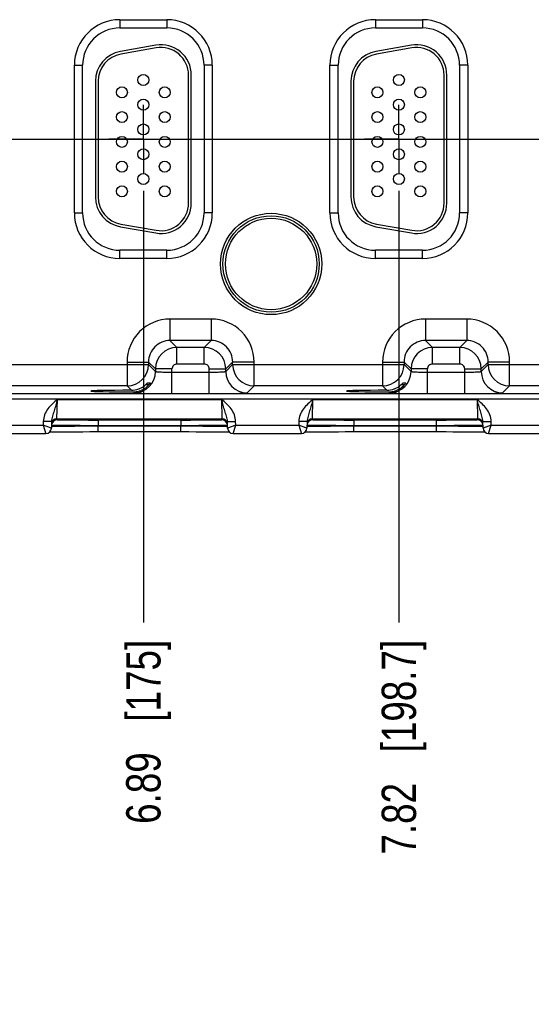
# Model space of a CAD drawing. Header units: inches. Extents: x 0 to 34, y 0 to 22.
# Tile 23 of 97: x 10.4 to 12.3, y 12.3 to 15.9. Entities that reach past the tile are written whole.
import ezdxf

# ---------------------------------------------------------------- set-up
doc = ezdxf.new("R2010")
doc.units = ezdxf.units.IN
doc.header["$LTSCALE"] = 1.87
doc.header["$MEASUREMENT"] = 0
doc.linetypes.add('CENTER', pattern=[0.6, 0.375, -0.075, 0.075, -0.075])
doc.layers.get('0').update_dxf_attribs({"linetype": 'CONTINUOUS'})
doc.layers.add('02___PRT_ALL_AXES', color=7, linetype='CONTINUOUS')
doc.layers.add('DIMENSIONS', color=7, linetype='CONTINUOUS')
doc.styles.get("Standard").update_dxf_attribs({"font": 'txt', "width": 0.8})
doc.dimstyles.new('DIMSTYLE_1', dxfattribs={"dimtxt": 0.125, "dimasz": 0.18, "dimexe": 0.125, "dimexo": 0.0625, "dimgap": 0.09, "dimtad": 0, "dimtih": 1, "dimtoh": 1, "dimzin": 4, "dimdsep": 46, "dimtxsty": 'STANDARD', "dimblk": '_FILLED', "dimblk1": '_FILLED', "dimblk2": '_FILLED', "dimcen": 0.09, "dimadec": 0, "dimazin": 0, "dimtp": 0.001, "dimtm": 0.001, "dimtfac": 1, "dimtofl": 0, "dimtmove": 0, "dimatfit": 3, "dimldrblk": '_FILLED', "dimfxl": 1, "dimtolj": 1, "dimtzin": 4, "dimarcsym": 0})

# ---------------------------------------------------------------- blocks, each defined once
blk = doc.blocks.new('*D12')
at = {"layer": 'DIMENSIONS', "color": 2, "linetype": 'CONTINUOUS'}
blk.add_line((19.9888, 14.4651), (19.9888, 13.7256), dxfattribs=at)
at = {"layer": 'DIMENSIONS', "color": 2, "linetype": 'CONTINUOUS', "insert": (19.9263, 13.6631), "char_height": 0.125, "width": 1.325, "attachment_point": 3, "rotation": 90, "line_spacing_factor": 0.9}
blk.add_mtext('15.99{\\Ftxt.shx;\\W1.000000;\\H0.125000; }[406.3]', dxfattribs=at)
blk = doc.blocks.new('_FILLED')
at = {"color": 0, "linetype": 'BYBLOCK'}
blk.add_solid([(0, 0), (-1, 0.174), (-1, -0.174)], dxfattribs=at)
blk = doc.blocks.new('*D17')
at = {"layer": 'DIMENSIONS', "color": 2, "linetype": 'CONTINUOUS'}
blk.add_line((7.3533, 15.4833), (20.6763, 15.4833), dxfattribs=at)
at = {"layer": 'DIMENSIONS', "color": 2, "linetype": 'CONTINUOUS', "insert": (20.7388, 15.5458), "char_height": 0.125, "width": 1.125, "attachment_point": 1, "line_spacing_factor": 0.9}
blk.add_mtext('1.07{\\Ftxt.shx;\\W1.000000;\\H0.125000; }[27.2]', dxfattribs=at)
blk = doc.blocks.new('*D21')
at = {"layer": 'DIMENSIONS', "color": 2, "linetype": 'CONTINUOUS'}
blk.add_line((10.8858, 15.2958), (10.8858, 13.7256), dxfattribs=at)
at = {"layer": 'DIMENSIONS', "color": 2, "linetype": 'CONTINUOUS', "insert": (10.8233, 13.6631), "char_height": 0.125, "width": 1.025, "attachment_point": 3, "rotation": 90, "line_spacing_factor": 0.9}
blk.add_mtext('6.89{\\Ftxt.shx;\\W1.000000;\\H0.125000; }[175]', dxfattribs=at)
blk = doc.blocks.new('*D22')
at = {"layer": 'DIMENSIONS', "color": 2, "linetype": 'CONTINUOUS'}
blk.add_line((11.8158, 15.2958), (11.8158, 13.7256), dxfattribs=at)
at = {"layer": 'DIMENSIONS', "color": 2, "linetype": 'CONTINUOUS', "insert": (11.7533, 13.6631), "char_height": 0.125, "width": 1.225, "attachment_point": 3, "rotation": 90, "line_spacing_factor": 0.9}
blk.add_mtext('7.82{\\Ftxt.shx;\\W1.000000;\\H0.125000; }[198.7]', dxfattribs=at)
blk = doc.blocks.new('*D23')
at = {"layer": 'DIMENSIONS', "color": 2, "linetype": 'CONTINUOUS'}
blk.add_line((12.7458, 15.2958), (12.7458, 13.7256), dxfattribs=at)
at = {"layer": 'DIMENSIONS', "color": 2, "linetype": 'CONTINUOUS', "insert": (12.6833, 13.6631), "char_height": 0.125, "width": 1.225, "attachment_point": 3, "rotation": 90, "line_spacing_factor": 0.9}
blk.add_mtext('8.75{\\Ftxt.shx;\\W1.000000;\\H0.125000; }[222.3]', dxfattribs=at)
blk = doc.blocks.new('*D24')
at = {"layer": 'DIMENSIONS', "color": 2, "linetype": 'CONTINUOUS'}
blk.add_line((13.6758, 15.2958), (13.6758, 13.7256), dxfattribs=at)
at = {"layer": 'DIMENSIONS', "color": 2, "linetype": 'CONTINUOUS', "insert": (13.6133, 13.6631), "char_height": 0.125, "width": 1.225, "attachment_point": 3, "rotation": 90, "line_spacing_factor": 0.9}
blk.add_mtext('9.68{\\Ftxt.shx;\\W1.000000;\\H0.125000; }[245.9]', dxfattribs=at)
blk = doc.blocks.new('*D25')
at = {"layer": 'DIMENSIONS', "color": 2, "linetype": 'CONTINUOUS'}
blk.add_line((14.6058, 15.2958), (14.6058, 13.7256), dxfattribs=at)
at = {"layer": 'DIMENSIONS', "color": 2, "linetype": 'CONTINUOUS', "insert": (14.5433, 13.6631), "char_height": 0.125, "width": 1.325, "attachment_point": 3, "rotation": 90, "line_spacing_factor": 0.9}
blk.add_mtext('10.61{\\Ftxt.shx;\\W1.000000;\\H0.125000; }[269.5]', dxfattribs=at)
blk = doc.blocks.new('*D26')
at = {"layer": 'DIMENSIONS', "color": 2, "linetype": 'CONTINUOUS'}
blk.add_line((15.5358, 15.2958), (15.5358, 13.7256), dxfattribs=at)
at = {"layer": 'DIMENSIONS', "color": 2, "linetype": 'CONTINUOUS', "insert": (15.4733, 13.6631), "char_height": 0.125, "width": 1.325, "attachment_point": 3, "rotation": 90, "line_spacing_factor": 0.9}
blk.add_mtext('11.54{\\Ftxt.shx;\\W1.000000;\\H0.125000; }[293.1]', dxfattribs=at)
blk = doc.blocks.new('*D27')
at = {"layer": 'DIMENSIONS', "color": 2, "linetype": 'CONTINUOUS'}
blk.add_line((16.4658, 15.2958), (16.4658, 13.7256), dxfattribs=at)
at = {"layer": 'DIMENSIONS', "color": 2, "linetype": 'CONTINUOUS', "insert": (16.4033, 13.6631), "char_height": 0.125, "width": 1.325, "attachment_point": 3, "rotation": 90, "line_spacing_factor": 0.9}
blk.add_mtext('12.47{\\Ftxt.shx;\\W1.000000;\\H0.125000; }[316.8]', dxfattribs=at)
blk = doc.blocks.new('*D28')
at = {"layer": 'DIMENSIONS', "color": 2, "linetype": 'CONTINUOUS'}
blk.add_line((17.3958, 15.2958), (17.3958, 13.7256), dxfattribs=at)
at = {"layer": 'DIMENSIONS', "color": 2, "linetype": 'CONTINUOUS', "insert": (17.3333, 13.6631), "char_height": 0.125, "width": 1.325, "attachment_point": 3, "rotation": 90, "line_spacing_factor": 0.9}
blk.add_mtext('13.40{\\Ftxt.shx;\\W1.000000;\\H0.125000; }[340.4]', dxfattribs=at)
blk = doc.blocks.new('*D29')
at = {"layer": 'DIMENSIONS', "color": 2, "linetype": 'CONTINUOUS'}
blk.add_line((18.3258, 15.2958), (18.3258, 13.7256), dxfattribs=at)
at = {"layer": 'DIMENSIONS', "color": 2, "linetype": 'CONTINUOUS', "insert": (18.2633, 13.6631), "char_height": 0.125, "width": 1.125, "attachment_point": 3, "rotation": 90, "line_spacing_factor": 0.9}
blk.add_mtext('14.33{\\Ftxt.shx;\\W1.000000;\\H0.125000; }[364]', dxfattribs=at)
blk = doc.blocks.new('*D30')
at = {"layer": 'DIMENSIONS', "color": 2, "linetype": 'CONTINUOUS'}
blk.add_line((19.2558, 15.2958), (19.2558, 13.7256), dxfattribs=at)
at = {"layer": 'DIMENSIONS', "color": 2, "linetype": 'CONTINUOUS', "insert": (19.1933, 13.6631), "char_height": 0.125, "width": 1.325, "attachment_point": 3, "rotation": 90, "line_spacing_factor": 0.9}
blk.add_mtext('15.26{\\Ftxt.shx;\\W1.000000;\\H0.125000; }[387.6]', dxfattribs=at)

msp = doc.modelspace()

# ---------------------------------------------------------------- linework, layer by layer
at = {"color": 7, "linetype": 'CONTINUOUS'}
for p, q in [((10.8003, 15.9174), (10.8003, 15.8874)), ((10.8003, 15.9174), (10.9713, 15.9174)), ((10.9713, 15.9174), (10.9713, 15.8874)), ((11.7303, 15.9174), (11.7303, 15.8874)), ((11.7303, 15.9174), (11.9013, 15.9174)), ((11.9013, 15.9174), (11.9013, 15.8874)), ((10.8003, 15.8874), (10.9713, 15.8874)), ((11.7303, 15.8874), (11.9013, 15.8874)), ((10.9312, 15.8247), (10.8022, 15.8019)), ((11.8612, 15.8247), (11.7322, 15.8019)), ((10.933, 15.8148), (10.804, 15.7921)), ((11.863, 15.8148), (11.734, 15.7921)), ((10.6348, 15.2148), (10.6348, 15.7518)), ((10.6348, 15.7518), (10.6648, 15.7518)), ((10.6648, 15.2148), (10.6648, 15.7518)), ((11.1068, 15.7518), (11.1068, 15.2148)), ((11.1368, 15.7518), (11.1068, 15.7518)), ((11.1368, 15.7518), (11.1368, 15.2148)), ((11.5648, 15.2148), (11.5648, 15.7518)), ((11.5648, 15.7518), (11.5948, 15.7518)), ((11.5948, 15.2148), (11.5948, 15.7518)), ((12.0368, 15.7518), (12.0368, 15.2148)), ((12.0668, 15.7518), (12.0368, 15.7518)), ((12.0668, 15.7518), (12.0668, 15.2148)), ((11.0503, 15.2503), (11.0503, 15.7163)), ((11.0603, 15.2503), (11.0603, 15.7163)), ((11.9803, 15.2503), (11.9803, 15.7163)), ((11.9903, 15.2503), (11.9903, 15.7163)), ((10.7113, 15.6936), (10.7113, 15.2731)), ((10.7213, 15.6936), (10.7213, 15.2731)), ((11.6413, 15.6936), (11.6413, 15.2731)), ((11.6513, 15.6936), (11.6513, 15.2731)), ((10.6348, 15.2148), (10.6648, 15.2148)), ((11.1368, 15.2148), (11.1068, 15.2148)), ((11.5648, 15.2148), (11.5948, 15.2148)), ((12.0668, 15.2148), (12.0368, 15.2148)), ((10.8022, 15.1648), (10.9312, 15.142)), ((10.804, 15.1746), (10.933, 15.1519)), ((11.7322, 15.1648), (11.8612, 15.142)), ((11.734, 15.1746), (11.863, 15.1519)), ((10.8003, 15.0493), (10.8003, 15.0793)), ((10.9713, 15.0793), (10.8003, 15.0793)), ((10.9713, 15.0493), (10.9713, 15.0793)), ((11.9013, 15.0793), (11.7303, 15.0793)), ((11.7303, 15.0493), (11.7303, 15.0793)), ((11.9013, 15.0493), (11.9013, 15.0793)), ((10.9713, 15.0493), (10.8003, 15.0493)), ((11.9013, 15.0493), (11.7303, 15.0493)), ((11.1329, 14.829), (10.9826, 14.829)), ((10.9826, 14.829), (10.9826, 14.751)), ((11.1329, 14.829), (11.1329, 14.751)), ((12.0629, 14.829), (11.9126, 14.829)), ((11.9126, 14.829), (11.9126, 14.751)), ((12.0629, 14.829), (12.0629, 14.751)), ((10.9826, 14.751), (11.008, 14.7256)), ((11.1329, 14.751), (10.9826, 14.751)), ((11.1329, 14.751), (11.1076, 14.7256)), ((12.0629, 14.751), (11.9126, 14.751)), ((11.9126, 14.751), (11.938, 14.7256)), ((12.0629, 14.751), (12.0376, 14.7256)), ((11.1076, 14.7256), (11.008, 14.7256)), ((11.008, 14.6656), (11.008, 14.7256)), ((11.1076, 14.6656), (11.1076, 14.7256)), ((12.0376, 14.7256), (11.938, 14.7256)), ((11.938, 14.6656), (11.938, 14.7256)), ((12.0376, 14.6656), (12.0376, 14.7256)), ((10.2809, 14.664), (10.9046, 14.664)), ((10.8266, 14.673), (10.8266, 14.586)), ((10.8266, 14.673), (10.9046, 14.673)), ((10.9046, 14.673), (10.93, 14.6476)), ((10.9046, 14.673), (10.9046, 14.664)), ((10.9046, 14.664), (10.93, 14.6386)), ((10.93, 14.6476), (10.93, 14.6386)), ((10.99, 14.6476), (10.93, 14.6476)), ((10.99, 14.5583), (10.99, 14.6476)), ((11.1076, 14.6656), (11.008, 14.6656)), ((11.1256, 14.6476), (11.1856, 14.6476)), ((11.1256, 14.5583), (11.1256, 14.6476)), ((11.2109, 14.673), (11.1856, 14.6476)), ((11.1856, 14.6386), (11.2109, 14.664)), ((11.1856, 14.6386), (11.1856, 14.6476)), ((11.2889, 14.673), (11.2109, 14.673)), ((11.2109, 14.664), (11.2109, 14.673)), ((11.2109, 14.664), (11.8346, 14.664)), ((11.2889, 14.586), (11.2889, 14.673)), ((11.7566, 14.673), (11.8346, 14.673)), ((11.7566, 14.673), (11.7566, 14.586)), ((11.8346, 14.673), (11.86, 14.6476)), ((11.8346, 14.673), (11.8346, 14.664)), ((11.8346, 14.664), (11.86, 14.6386)), ((11.92, 14.6476), (11.86, 14.6476)), ((11.86, 14.6476), (11.86, 14.6386)), ((11.92, 14.5583), (11.92, 14.6476)), ((12.0376, 14.6656), (11.938, 14.6656)), ((12.0556, 14.6476), (12.1156, 14.6476)), ((12.0556, 14.5583), (12.0556, 14.6476)), ((12.1409, 14.673), (12.1156, 14.6476)), ((12.1156, 14.6386), (12.1409, 14.664)), ((12.1156, 14.6386), (12.1156, 14.6476)), ((12.2189, 14.673), (12.1409, 14.673)), ((12.1409, 14.664), (12.1409, 14.673)), ((12.1409, 14.664), (12.7646, 14.664)), ((12.2189, 14.586), (12.2189, 14.673)), ((10.99, 14.6362), (11.1256, 14.6362)), ((11.92, 14.6362), (12.0556, 14.6362)), ((10.8266, 14.586), (10.3589, 14.586)), ((10.8266, 14.586), (10.8422, 14.5704)), ((10.9057, 14.5895), (10.8933, 14.5895)), ((10.9014, 14.5972), (10.9117, 14.5972)), ((10.9117, 14.5972), (10.9092, 14.5936)), ((11.2635, 14.5606), (11.2889, 14.586)), ((11.7566, 14.586), (11.2889, 14.586)), ((11.7566, 14.586), (11.7722, 14.5704)), ((11.8357, 14.5895), (11.8233, 14.5895)), ((11.8314, 14.5972), (11.8417, 14.5972)), ((11.8417, 14.5972), (11.8392, 14.5936)), ((12.1935, 14.5606), (12.2189, 14.586)), ((12.6866, 14.586), (12.2189, 14.586)), ((6.7202, 14.5582), (19.6905, 14.5582)), ((6.7202, 14.5392), (19.6905, 14.5392)), ((10.5715, 14.467), (10.5731, 14.537)), ((10.5731, 14.537), (11.1704, 14.537)), ((10.8484, 14.5643), (10.852, 14.5606)), ((10.99, 14.5583), (11.1256, 14.5583)), ((11.1704, 14.537), (11.172, 14.467)), ((11.5015, 14.467), (11.5031, 14.537)), ((11.5031, 14.537), (12.1004, 14.537)), ((11.7784, 14.5643), (11.782, 14.5606)), ((11.92, 14.5583), (12.0556, 14.5583)), ((12.1004, 14.537), (12.102, 14.467)), ((10.5715, 14.467), (11.172, 14.467)), ((10.5715, 14.4623), (10.5715, 14.467)), ((10.6804, 14.4631), (10.6805, 14.4631)), ((10.6805, 14.4631), (10.6806, 14.4631)), ((10.6806, 14.4631), (10.6808, 14.4631)), ((10.6808, 14.4631), (10.6811, 14.4631)), ((10.6811, 14.4631), (10.6815, 14.4632)), ((10.6815, 14.4632), (10.682, 14.4632)), ((10.682, 14.4632), (10.6828, 14.4632)), ((10.6828, 14.4632), (10.6841, 14.4633)), ((10.6841, 14.4633), (10.6858, 14.4633)), ((10.6858, 14.4633), (10.6882, 14.4634)), ((10.6882, 14.4634), (10.6925, 14.4635)), ((10.6925, 14.4635), (10.6995, 14.4636)), ((10.6995, 14.4636), (10.7089, 14.4638)), ((10.7089, 14.4638), (10.7206, 14.4639)), ((10.7206, 14.4639), (10.7346, 14.4641)), ((11.0221, 14.461), (10.7214, 14.461)), ((10.7214, 14.461), (10.7214, 14.4414)), ((10.7346, 14.4641), (10.7508, 14.4642)), ((10.7508, 14.4642), (10.7694, 14.4643)), ((10.7694, 14.4643), (10.7901, 14.4644)), ((10.7901, 14.4644), (10.8128, 14.4645)), ((10.8091, 14.4645), (10.8099, 14.4645)), ((10.8099, 14.4645), (10.8177, 14.4645)), ((10.8128, 14.4645), (10.8371, 14.4645)), ((10.8371, 14.4645), (10.8628, 14.4646)), ((10.8628, 14.4646), (10.8876, 14.4645)), ((10.8876, 14.4645), (10.9135, 14.4645)), ((10.9135, 14.4645), (10.9372, 14.4645)), ((10.9327, 14.4645), (10.9335, 14.4645)), ((10.9335, 14.4645), (10.9587, 14.4644)), ((10.9372, 14.4645), (10.9606, 14.4644)), ((10.9606, 14.4644), (10.9812, 14.4643)), ((10.9812, 14.4643), (10.9992, 14.4641)), ((10.9992, 14.4641), (11.0147, 14.464)), ((11.0147, 14.464), (11.0278, 14.4639)), ((11.0221, 14.461), (11.0221, 14.4414)), ((11.0278, 14.4639), (11.0387, 14.4637)), ((11.0387, 14.4637), (11.0468, 14.4636)), ((11.0468, 14.4636), (11.0526, 14.4635)), ((11.0526, 14.4635), (11.056, 14.4634)), ((11.056, 14.4634), (11.0583, 14.4633)), ((11.0583, 14.4633), (11.0599, 14.4633)), ((11.0599, 14.4633), (11.061, 14.4632)), ((11.061, 14.4632), (11.0617, 14.4632)), ((11.0617, 14.4632), (11.0622, 14.4632)), ((11.0622, 14.4632), (11.0625, 14.4631)), ((11.0625, 14.4631), (11.0628, 14.4631)), ((11.0628, 14.4631), (11.063, 14.4631)), ((11.172, 14.467), (11.1721, 14.4623)), ((11.5015, 14.467), (12.102, 14.467)), ((11.5015, 14.4623), (11.5015, 14.467)), ((11.6104, 14.4631), (11.6105, 14.4631)), ((11.6105, 14.4631), (11.6106, 14.4631)), ((11.6106, 14.4631), (11.6108, 14.4631)), ((11.6108, 14.4631), (11.6111, 14.4631)), ((11.6111, 14.4631), (11.6115, 14.4632)), ((11.6115, 14.4632), (11.612, 14.4632)), ((11.612, 14.4632), (11.6128, 14.4632)), ((11.6128, 14.4632), (11.6141, 14.4633)), ((11.6141, 14.4633), (11.6158, 14.4633)), ((11.6158, 14.4633), (11.6182, 14.4634)), ((11.6182, 14.4634), (11.6225, 14.4635)), ((11.6225, 14.4635), (11.6295, 14.4636)), ((11.6295, 14.4636), (11.6389, 14.4638)), ((11.6389, 14.4638), (11.6506, 14.4639)), ((11.6506, 14.4639), (11.6646, 14.4641)), ((11.9521, 14.461), (11.6514, 14.461)), ((11.6514, 14.461), (11.6514, 14.4414)), ((11.6646, 14.4641), (11.6833, 14.4642)), ((11.6833, 14.4642), (11.7051, 14.4643)), ((11.7051, 14.4643), (11.728, 14.4644)), ((11.728, 14.4644), (11.7548, 14.4645)), ((11.7391, 14.4645), (11.7399, 14.4645)), ((11.7399, 14.4645), (11.7477, 14.4645)), ((11.7548, 14.4645), (11.7835, 14.4645)), ((11.7835, 14.4645), (11.8152, 14.4646)), ((11.8152, 14.4646), (11.848, 14.4645)), ((11.848, 14.4645), (11.8753, 14.4644)), ((11.8627, 14.4645), (11.8635, 14.4645)), ((11.8635, 14.4645), (11.8887, 14.4644)), ((11.8753, 14.4644), (11.8977, 14.4643)), ((11.8977, 14.4643), (11.922, 14.4642)), ((11.922, 14.4642), (11.9459, 14.464)), ((11.9459, 14.464), (11.9588, 14.4639)), ((11.9521, 14.461), (11.9521, 14.4414)), ((11.9588, 14.4639), (11.9695, 14.4637)), ((11.9695, 14.4637), (11.9774, 14.4636)), ((11.9774, 14.4636), (11.9831, 14.4635)), ((11.9831, 14.4635), (11.9864, 14.4634)), ((11.9864, 14.4634), (11.9887, 14.4633)), ((11.9887, 14.4633), (11.9899, 14.4633)), ((11.9899, 14.4633), (11.991, 14.4632)), ((11.991, 14.4632), (11.9917, 14.4632)), ((11.9917, 14.4632), (11.9922, 14.4632)), ((11.9922, 14.4632), (11.9925, 14.4631)), ((11.9925, 14.4631), (11.9928, 14.4631)), ((11.9928, 14.4631), (11.993, 14.4631)), ((12.102, 14.467), (12.1021, 14.4623)), ((10.2921, 14.4431), (10.5215, 14.4431)), ((10.5217, 14.4573), (10.5215, 14.4431)), ((10.5215, 14.4431), (10.5315, 14.4124)), ((10.5475, 14.4341), (10.5215, 14.4431)), ((10.5517, 14.4567), (10.5217, 14.4573)), ((10.5513, 14.4328), (10.5475, 14.4341)), ((10.5517, 14.4567), (10.5513, 14.4328)), ((11.0221, 14.4414), (10.7214, 14.4414)), ((10.7214, 14.4394), (10.7214, 14.4414)), ((11.0222, 14.4394), (10.7214, 14.4394)), ((10.7214, 14.4198), (10.7214, 14.4394)), ((11.0222, 14.4394), (11.0221, 14.4414)), ((11.0222, 14.4198), (11.0222, 14.4394)), ((11.1919, 14.4567), (11.2218, 14.4573)), ((11.1923, 14.4328), (11.1919, 14.4567)), ((11.2221, 14.4431), (11.1923, 14.4328)), ((11.2123, 14.4131), (11.2221, 14.4431)), ((11.2221, 14.4431), (11.2218, 14.4573)), ((11.2221, 14.4431), (11.4515, 14.4431)), ((11.4517, 14.4573), (11.4515, 14.4431)), ((11.4515, 14.4431), (11.4615, 14.4124)), ((11.4775, 14.4341), (11.4515, 14.4431)), ((11.4817, 14.4567), (11.4517, 14.4573)), ((11.4813, 14.4328), (11.4775, 14.4341)), ((11.4817, 14.4567), (11.4813, 14.4328)), ((11.9521, 14.4414), (11.6514, 14.4414)), ((11.6514, 14.4394), (11.6514, 14.4414)), ((11.9522, 14.4394), (11.6514, 14.4394)), ((11.6514, 14.4198), (11.6514, 14.4394)), ((11.9522, 14.4394), (11.9521, 14.4414)), ((11.9522, 14.4198), (11.9522, 14.4394)), ((12.1219, 14.4567), (12.1518, 14.4573)), ((12.1223, 14.4328), (12.1219, 14.4567)), ((12.1521, 14.4431), (12.1223, 14.4328)), ((12.1423, 14.4131), (12.1521, 14.4431)), ((12.1521, 14.4431), (12.1518, 14.4573)), ((12.1521, 14.4431), (12.3815, 14.4431)), ((10.2823, 14.4131), (10.5313, 14.4131)), ((10.5452, 14.4187), (10.5513, 14.4189)), ((10.5513, 14.4189), (10.5598, 14.419)), ((10.5598, 14.419), (10.5703, 14.4191)), ((10.5703, 14.4191), (10.5846, 14.4193)), ((10.5846, 14.4193), (10.6001, 14.4194)), ((10.6001, 14.4194), (10.62, 14.4195)), ((10.62, 14.4195), (10.6428, 14.4196)), ((10.6428, 14.4196), (10.6659, 14.4197)), ((10.6659, 14.4197), (10.6908, 14.4198)), ((10.6908, 14.4198), (10.7146, 14.4198)), ((10.7146, 14.4198), (11.0254, 14.4198)), ((11.0254, 14.4198), (11.051, 14.4198)), ((11.051, 14.4198), (11.0775, 14.4197)), ((11.0775, 14.4197), (11.102, 14.4196)), ((11.102, 14.4196), (11.1225, 14.4195)), ((11.1225, 14.4195), (11.141, 14.4194)), ((11.141, 14.4194), (11.1572, 14.4193)), ((11.1572, 14.4193), (11.1712, 14.4192)), ((11.1712, 14.4192), (11.183, 14.419)), ((11.183, 14.419), (11.1918, 14.4189)), ((11.2123, 14.4131), (11.4613, 14.4131)), ((11.4752, 14.4187), (11.4813, 14.4189)), ((11.4813, 14.4189), (11.4898, 14.419)), ((11.4898, 14.419), (11.5003, 14.4191)), ((11.5003, 14.4191), (11.5146, 14.4193)), ((11.5146, 14.4193), (11.5301, 14.4194)), ((11.5301, 14.4194), (11.55, 14.4195)), ((11.55, 14.4195), (11.5728, 14.4196)), ((11.5728, 14.4196), (11.5959, 14.4197)), ((11.5959, 14.4197), (11.6208, 14.4198)), ((11.6208, 14.4198), (11.65, 14.4198)), ((11.65, 14.4198), (11.9578, 14.4198)), ((11.9578, 14.4198), (11.9878, 14.4198)), ((11.9878, 14.4198), (12.0117, 14.4197)), ((12.0117, 14.4197), (12.034, 14.4196)), ((12.034, 14.4196), (12.0543, 14.4195)), ((12.0543, 14.4195), (12.0726, 14.4194)), ((12.0726, 14.4194), (12.0886, 14.4193)), ((12.0886, 14.4193), (12.1024, 14.4191)), ((12.1024, 14.4191), (12.114, 14.419)), ((12.114, 14.419), (12.1226, 14.4189)), ((12.1226, 14.4189), (12.1284, 14.4187)), ((12.1423, 14.4131), (12.3913, 14.4131))]:
    msp.add_line(p, q, dxfattribs=at)
for points in [[(10.6803, 14.4631), (10.6803, 14.4631), (10.6804, 14.4631)], [(11.063, 14.4631), (11.0631, 14.4631), (11.0632, 14.4631), (11.0632, 14.4631)], [(11.6103, 14.4631), (11.6103, 14.4631), (11.6104, 14.4631)], [(11.993, 14.4631), (11.9931, 14.4631), (11.9932, 14.4631), (11.9932, 14.4631)], [(11.1918, 14.4189), (11.1982, 14.4188), (11.1984, 14.4187)]]:
    msp.add_lwpolyline(points, dxfattribs=at)
for centre, radius in [((10.8858, 15.6983), 0.02), ((11.8158, 15.6983), 0.02), ((10.8078, 15.6533), 0.02), ((10.9638, 15.6533), 0.02), ((11.7378, 15.6533), 0.02), ((11.8938, 15.6533), 0.02), ((10.8858, 15.6083), 0.02), ((11.8158, 15.6083), 0.02), ((10.8078, 15.5633), 0.02), ((10.9638, 15.5633), 0.02), ((11.7378, 15.5633), 0.02), ((11.8938, 15.5633), 0.02), ((10.8858, 15.5183), 0.02), ((11.8158, 15.5183), 0.02), ((10.8078, 15.4733), 0.02), ((10.9638, 15.4733), 0.02), ((11.7378, 15.4733), 0.02), ((11.8938, 15.4733), 0.02), ((10.8858, 15.4283), 0.02), ((11.8158, 15.4283), 0.02), ((10.8078, 15.3833), 0.02), ((10.9638, 15.3833), 0.02), ((11.7378, 15.3833), 0.02), ((11.8938, 15.3833), 0.02), ((10.8858, 15.3383), 0.02), ((11.8158, 15.3383), 0.02), ((10.8078, 15.2933), 0.02), ((10.9638, 15.2933), 0.02), ((11.7378, 15.2933), 0.02), ((11.8938, 15.2933), 0.02), ((11.3508, 15.0293), 0.1842), ((11.3508, 15.0293), 0.1752), ((11.3508, 15.0293), 0.1752), ((11.3508, 15.0293), 0.1662)]:
    msp.add_circle(centre, radius, dxfattribs=at)
for centre, radius, start, end in [((10.8003, 15.7518), 0.1655, 90, 180), ((10.9713, 15.7518), 0.1655, 0, 90), ((11.7303, 15.7518), 0.1655, 90, 180), ((11.9013, 15.7518), 0.1655, 0, 90), ((10.8003, 15.7518), 0.1355, 90, 180), ((10.9713, 15.7518), 0.1355, 0, 90), ((11.7303, 15.7518), 0.1355, 90, 180), ((11.9013, 15.7518), 0.1355, 0, 90), ((10.9503, 15.7163), 0.11, 0, 100), ((11.8803, 15.7163), 0.11, 0, 100), ((10.8213, 15.6936), 0.11, 100, 180), ((10.8213, 15.6936), 0.1, 100, 180), ((10.9503, 15.7163), 0.1, 0, 100), ((11.7513, 15.6936), 0.11, 100, 180), ((11.7513, 15.6936), 0.1, 100, 180), ((11.8803, 15.7163), 0.1, 0, 100), ((10.8213, 15.2731), 0.11, 180, 260), ((10.8213, 15.2731), 0.1, 180, 260), ((10.9503, 15.2503), 0.11, 260, 360), ((10.9503, 15.2503), 0.1, 260, 360), ((11.7513, 15.2731), 0.11, 180, 260), ((11.7513, 15.2731), 0.1, 180, 260), ((11.8803, 15.2503), 0.11, 260, 360), ((11.8803, 15.2503), 0.1, 260, 360), ((10.8003, 15.2148), 0.1655, 180, 270), ((10.8003, 15.2148), 0.1355, 180, 270), ((10.9713, 15.2148), 0.1655, 270, 360), ((10.9713, 15.2148), 0.1355, 270, 360), ((11.7303, 15.2148), 0.1655, 180, 270), ((11.7303, 15.2148), 0.1355, 180, 270), ((11.9013, 15.2148), 0.1655, 270, 360), ((11.9013, 15.2148), 0.1355, 270, 360), ((10.9826, 14.673), 0.156, 89.9968, 180.0032), ((11.1329, 14.673), 0.156, 359.9968, 90.0032), ((11.9126, 14.673), 0.156, 89.9968, 180.0032), ((12.0629, 14.673), 0.156, 359.9968, 90.0032), ((10.9826, 14.673), 0.078, 89.9731, 180.0269), ((11.133, 14.673), 0.078, 359.9731, 90.0269), ((11.9126, 14.673), 0.078, 89.9731, 180.0269), ((12.063, 14.673), 0.078, 359.9731, 90.0269), ((11.008, 14.6476), 0.078, 90.0157, 179.9843), ((11.1075, 14.6476), 0.078, 0.0157, 89.9843), ((11.938, 14.6476), 0.078, 90.0157, 179.9843), ((12.0375, 14.6476), 0.078, 0.0157, 89.9843), ((10.8266, 14.664), 0.078, 270.0209, 359.9791), ((11.008, 14.6476), 0.018, 89.9968, 180.0032), ((11.1076, 14.6476), 0.018, 359.9968, 90.0032), ((11.2889, 14.664), 0.078, 180.021, 269.979), ((11.7566, 14.664), 0.078, 270.0209, 359.9791), ((11.938, 14.6476), 0.018, 89.9968, 180.0032), ((12.0376, 14.6476), 0.018, 359.9968, 90.0032), ((12.2189, 14.664), 0.078, 180.021, 269.979), ((10.852, 14.6386), 0.078, 270.021, 359.979), ((11.2636, 14.6386), 0.078, 180.021, 269.979), ((11.782, 14.6386), 0.078, 270.021, 359.979), ((12.1936, 14.6386), 0.078, 180.021, 269.979), ((10.842, 14.649), 0.0786, 270.1859, 290.0782), ((10.8485, 14.6422), 0.0779, 269.9093, 287.3972), ((10.842, 14.649), 0.0786, 290.0695, 292.2712), ((10.8417, 14.6494), 0.0791, 292.3257, 310.7264), ((10.8485, 14.6417), 0.0774, 287.4712, 317.598), ((10.8573, 14.6338), 0.0657, 317.5183, 322.2666), ((11.772, 14.649), 0.0786, 270.1859, 290.0782), ((11.7785, 14.6422), 0.0779, 269.9093, 287.3972), ((11.772, 14.649), 0.0786, 290.0695, 292.2712), ((11.7717, 14.6494), 0.0791, 292.3257, 310.7264), ((11.7785, 14.6417), 0.0774, 287.4712, 317.598), ((11.7873, 14.6338), 0.0657, 317.5183, 322.2666), ((10.5715, 14.447), 0.02, 89.9988, 174.0557), ((10.5715, 14.4423), 0.02, 90.0018, 159.2182), ((10.7213, 31.3422), 16.8812, 269.88052, 270.00023), ((10.8711, -6.7221), 21.1866, 89.99809, 90.14426), ((10.872, -6.9923), 21.4569, 89.8381, 90.00066), ((11.0225, 31.0899), 16.6289, 269.99887, 270.1204), ((11.172, 14.447), 0.02, 5.9442, 90.0012), ((11.1721, 14.4423), 0.02, 20.7819, 89.9982), ((11.5015, 14.447), 0.02, 89.9988, 174.0557), ((11.5015, 14.4423), 0.02, 90.0018, 159.2182), ((11.6513, 31.3422), 16.8812, 269.88052, 270.00023), ((11.8011, -6.7221), 21.1866, 89.99809, 90.14426), ((11.802, -6.9923), 21.4569, 89.8381, 90.00066), ((11.9525, 31.0899), 16.6289, 269.99887, 270.1204), ((12.102, 14.447), 0.02, 5.9442, 90.0012), ((12.1021, 14.4423), 0.02, 20.7819, 89.9982), ((10.5313, 14.4331), 0.02, 269.9965, 358.9986), ((11.172, 14.4423), 0.0201, 5.9764, 20.7377), ((11.2123, 14.4331), 0.02, 181.0014, 270.003), ((11.4613, 14.4331), 0.02, 269.9965, 358.9986), ((12.102, 14.4423), 0.0201, 5.9764, 20.7377), ((12.1423, 14.4331), 0.02, 181.0014, 270.003)]:
    msp.add_arc(centre, radius, start, end, dxfattribs=at)
for centre in [(10.8718, 14.5673), (11.8018, 14.5673)]:
    msp.add_ellipse(centre, major_axis=(0.1771, 0), ratio=0.017455, start_param=1.73829, end_param=4.579802, dxfattribs=at)
for points, knots in [([(10.93, 14.6386), (10.9301, 14.6385), (10.9306, 14.6383), (10.9315, 14.6381), (10.933, 14.6379), (10.935, 14.6377), (10.9376, 14.6375), (10.9419, 14.6372), (10.9485, 14.6369), (10.9574, 14.6366), (10.9676, 14.6364), (10.9786, 14.6363), (10.9861, 14.6362), (10.99, 14.6362)], [0, 0, 0, 0, 0.007465, 0.023634, 0.048801, 0.082831, 0.125437, 0.176242, 0.300498, 0.450998, 0.622121, 0.807436, 1, 1, 1, 1]), ([(11.1256, 14.6362), (11.1294, 14.6362), (11.137, 14.6363), (11.148, 14.6364), (11.1582, 14.6366), (11.1671, 14.6369), (11.1736, 14.6372), (11.178, 14.6375), (11.1805, 14.6377), (11.1825, 14.6379), (11.1841, 14.6381), (11.185, 14.6383), (11.1855, 14.6385), (11.1856, 14.6386)], [0, 0, 0, 0, 0.192564, 0.377879, 0.549002, 0.699502, 0.823758, 0.874563, 0.917169, 0.951199, 0.976366, 0.992535, 1, 1, 1, 1]), ([(11.86, 14.6386), (11.8601, 14.6385), (11.8606, 14.6383), (11.8615, 14.6381), (11.863, 14.6379), (11.865, 14.6377), (11.8676, 14.6375), (11.8719, 14.6372), (11.8785, 14.6369), (11.8874, 14.6366), (11.8976, 14.6364), (11.9086, 14.6363), (11.9161, 14.6362), (11.92, 14.6362)], [0, 0, 0, 0, 0.007465, 0.023634, 0.048801, 0.082831, 0.125437, 0.176242, 0.300498, 0.450998, 0.622121, 0.807436, 1, 1, 1, 1]), ([(12.0556, 14.6362), (12.0594, 14.6362), (12.067, 14.6363), (12.078, 14.6364), (12.0882, 14.6366), (12.0971, 14.6369), (12.1036, 14.6372), (12.108, 14.6375), (12.1105, 14.6377), (12.1125, 14.6379), (12.1141, 14.6381), (12.115, 14.6383), (12.1155, 14.6385), (12.1156, 14.6386)], [0, 0, 0, 0, 0.192564, 0.377879, 0.549002, 0.699502, 0.823758, 0.874563, 0.917169, 0.951199, 0.976366, 0.992535, 1, 1, 1, 1]), ([(10.8933, 14.5895), (10.8943, 14.5903), (10.8957, 14.5916), (10.8974, 14.5932), (10.8986, 14.5944), (10.8996, 14.5954), (10.9004, 14.5963), (10.901, 14.5968), (10.9013, 14.5972), (10.9014, 14.5972)], [0, 0, 0, 0, 0.341985, 0.503266, 0.652899, 0.785737, 0.894534, 0.969658, 1, 1, 1, 1]), ([(11.8233, 14.5895), (11.8243, 14.5903), (11.8257, 14.5916), (11.8274, 14.5932), (11.8286, 14.5944), (11.8296, 14.5954), (11.8304, 14.5963), (11.831, 14.5968), (11.8313, 14.5972), (11.8314, 14.5972)], [0, 0, 0, 0, 0.341985, 0.503266, 0.652899, 0.785737, 0.894534, 0.969658, 1, 1, 1, 1]), ([(10.5731, 14.537), (10.5669, 14.5317), (10.5546, 14.521), (10.5379, 14.503), (10.5254, 14.4817), (10.5219, 14.4654), (10.5217, 14.4573)], [0, 0, 0, 0, 0.250433, 0.500695, 0.750607, 1, 1, 1, 1]), ([(10.5731, 14.537), (10.5712, 14.5299), (10.5673, 14.5159), (10.5613, 14.4956), (10.555, 14.4764), (10.5518, 14.4633), (10.5517, 14.4567)], [0, 0, 0, 0, 0.26692, 0.521785, 0.762128, 1, 1, 1, 1]), ([(10.852, 14.5606), (10.8521, 14.5606), (10.8524, 14.5605), (10.853, 14.5604), (10.8539, 14.5603), (10.8558, 14.5601), (10.8589, 14.5599), (10.8636, 14.5597), (10.8695, 14.5595), (10.8764, 14.5593), (10.8845, 14.5591), (10.8972, 14.5589), (10.915, 14.5586), (10.9384, 14.5584), (10.9637, 14.5583), (10.9811, 14.5583), (10.99, 14.5583)], [0, 0, 0, 0, 0.002193, 0.006647, 0.013411, 0.022486, 0.047491, 0.081449, 0.124045, 0.174884, 0.233488, 0.299307, 0.450055, 0.621474, 0.807109, 1, 1, 1, 1]), ([(11.1256, 14.5583), (11.1344, 14.5583), (11.1519, 14.5583), (11.1772, 14.5584), (11.2005, 14.5586), (11.2184, 14.5589), (11.231, 14.5591), (11.2391, 14.5593), (11.2461, 14.5595), (11.252, 14.5597), (11.2566, 14.5599), (11.2598, 14.5601), (11.2616, 14.5603), (11.2626, 14.5604), (11.2631, 14.5605), (11.2635, 14.5606), (11.2635, 14.5606)], [0, 0, 0, 0, 0.192891, 0.378526, 0.549945, 0.700693, 0.766512, 0.825116, 0.875955, 0.918551, 0.952509, 0.977514, 0.986589, 0.993353, 0.997807, 1, 1, 1, 1]), ([(11.2218, 14.4573), (11.2217, 14.4654), (11.2182, 14.4817), (11.2057, 14.503), (11.189, 14.521), (11.1766, 14.5317), (11.1704, 14.537)], [0, 0, 0, 0, 0.249434, 0.499356, 0.749606, 1, 1, 1, 1]), ([(11.1919, 14.4567), (11.1917, 14.4633), (11.1885, 14.4764), (11.1822, 14.4956), (11.1762, 14.5159), (11.1724, 14.5299), (11.1704, 14.537)], [0, 0, 0, 0, 0.237871, 0.478216, 0.733079, 1, 1, 1, 1]), ([(11.5031, 14.537), (11.4969, 14.5317), (11.4846, 14.521), (11.4679, 14.503), (11.4554, 14.4817), (11.4519, 14.4654), (11.4517, 14.4573)], [0, 0, 0, 0, 0.250433, 0.500695, 0.750607, 1, 1, 1, 1]), ([(11.5031, 14.537), (11.5012, 14.5299), (11.4973, 14.5159), (11.4913, 14.4956), (11.485, 14.4764), (11.4818, 14.4633), (11.4817, 14.4567)], [0, 0, 0, 0, 0.26692, 0.521785, 0.762128, 1, 1, 1, 1]), ([(11.782, 14.5606), (11.7821, 14.5606), (11.7824, 14.5605), (11.783, 14.5604), (11.7839, 14.5603), (11.7858, 14.5601), (11.7889, 14.5599), (11.7936, 14.5597), (11.7995, 14.5595), (11.8064, 14.5593), (11.8145, 14.5591), (11.8272, 14.5589), (11.845, 14.5586), (11.8684, 14.5584), (11.8937, 14.5583), (11.9111, 14.5583), (11.92, 14.5583)], [0, 0, 0, 0, 0.002193, 0.006647, 0.013411, 0.022486, 0.047491, 0.081449, 0.124045, 0.174884, 0.233488, 0.299307, 0.450055, 0.621474, 0.807109, 1, 1, 1, 1]), ([(12.0556, 14.5583), (12.0644, 14.5583), (12.0819, 14.5583), (12.1072, 14.5584), (12.1305, 14.5586), (12.1484, 14.5589), (12.161, 14.5591), (12.1691, 14.5593), (12.1761, 14.5595), (12.182, 14.5597), (12.1866, 14.5599), (12.1898, 14.5601), (12.1916, 14.5603), (12.1926, 14.5604), (12.1931, 14.5605), (12.1935, 14.5606), (12.1935, 14.5606)], [0, 0, 0, 0, 0.192891, 0.378526, 0.549945, 0.700693, 0.766512, 0.825116, 0.875955, 0.918551, 0.952509, 0.977514, 0.986589, 0.993353, 0.997807, 1, 1, 1, 1]), ([(12.1518, 14.4573), (12.1517, 14.4654), (12.1482, 14.4817), (12.1357, 14.503), (12.119, 14.521), (12.1066, 14.5317), (12.1004, 14.537)], [0, 0, 0, 0, 0.249434, 0.499356, 0.749606, 1, 1, 1, 1]), ([(12.1219, 14.4567), (12.1217, 14.4633), (12.1185, 14.4764), (12.1122, 14.4956), (12.1062, 14.5159), (12.1024, 14.5299), (12.1004, 14.537)], [0, 0, 0, 0, 0.237871, 0.478216, 0.733079, 1, 1, 1, 1]), ([(10.6861, 14.4611), (10.6782, 14.4611), (10.663, 14.4611), (10.6411, 14.4612), (10.6215, 14.4613), (10.6068, 14.4615), (10.5965, 14.4616), (10.5901, 14.4617), (10.5846, 14.4618), (10.58, 14.4619), (10.5768, 14.462), (10.5748, 14.4621), (10.5736, 14.4621), (10.5727, 14.4622), (10.572, 14.4622), (10.5717, 14.4623), (10.5715, 14.4623), (10.5715, 14.4623)], [0, 0, 0, 0, 0.206573, 0.398898, 0.571634, 0.71999, 0.783713, 0.839858, 0.88804, 0.927922, 0.959234, 0.971605, 0.98176, 0.989679, 0.99535, 0.998776, 1, 1, 1, 1]), ([(10.6864, 14.4624), (10.6836, 14.4625), (10.6726, 14.4628), (10.6835, 14.4633), (10.6862, 14.4633)], [0, 0, 0, 0, 0.507679, 1, 1, 1, 1]), ([(10.6862, 14.4633), (10.7015, 14.4638), (10.7425, 14.4641), (10.7835, 14.4644), (10.8091, 14.4645)], [0, 0, 0, 0, 0.373944, 1, 1, 1, 1]), ([(10.8718, 14.4612), (10.8333, 14.4612), (10.7805, 14.4613), (10.7187, 14.4618), (10.6954, 14.4621), (10.6864, 14.4624)], [0, 0, 0, 0, 0.622445, 0.854331, 1, 1, 1, 1]), ([(11.0574, 14.4624), (11.0484, 14.4621), (11.0251, 14.4618), (10.9633, 14.4613), (10.9104, 14.4612), (10.8718, 14.4612)], [0, 0, 0, 0, 0.144833, 0.376549, 1, 1, 1, 1]), ([(10.9587, 14.4644), (10.9791, 14.4643), (11.0119, 14.4641), (11.0448, 14.4637), (11.0571, 14.4634)], [0, 0, 0, 0, 0.622032, 1, 1, 1, 1]), ([(11.0571, 14.4634), (11.0599, 14.4633), (11.071, 14.4629), (11.0601, 14.4625), (11.0574, 14.4624)], [0, 0, 0, 0, 0.506993, 1, 1, 1, 1]), ([(11.1721, 14.4623), (11.1721, 14.4623), (11.1718, 14.4623), (11.1715, 14.4622), (11.1708, 14.4622), (11.1699, 14.4621), (11.1688, 14.4621), (11.1667, 14.462), (11.1635, 14.4619), (11.159, 14.4618), (11.1534, 14.4617), (11.147, 14.4616), (11.1368, 14.4615), (11.1221, 14.4613), (11.1024, 14.4612), (11.0806, 14.4611), (11.0653, 14.4611), (11.0574, 14.4611)], [0, 0, 0, 0, 0.001224, 0.00465, 0.010321, 0.01824, 0.028394, 0.040766, 0.072077, 0.111958, 0.16014, 0.216285, 0.280008, 0.428364, 0.6011, 0.793426, 1, 1, 1, 1]), ([(11.6161, 14.4611), (11.6082, 14.4611), (11.593, 14.4611), (11.5711, 14.4612), (11.5515, 14.4613), (11.5368, 14.4615), (11.5265, 14.4616), (11.5201, 14.4617), (11.5146, 14.4618), (11.51, 14.4619), (11.5068, 14.462), (11.5048, 14.4621), (11.5036, 14.4621), (11.5027, 14.4622), (11.502, 14.4622), (11.5017, 14.4623), (11.5015, 14.4623), (11.5015, 14.4623)], [0, 0, 0, 0, 0.206573, 0.398898, 0.571634, 0.71999, 0.783713, 0.839858, 0.88804, 0.927922, 0.959234, 0.971605, 0.98176, 0.989679, 0.99535, 0.998776, 1, 1, 1, 1]), ([(11.6164, 14.4624), (11.6136, 14.4625), (11.6026, 14.4628), (11.6135, 14.4633), (11.6162, 14.4633)], [0, 0, 0, 0, 0.507679, 1, 1, 1, 1]), ([(11.6162, 14.4633), (11.6315, 14.4638), (11.6725, 14.4641), (11.7135, 14.4644), (11.7391, 14.4645)], [0, 0, 0, 0, 0.373944, 1, 1, 1, 1]), ([(11.8018, 14.4612), (11.7633, 14.4612), (11.7105, 14.4613), (11.6487, 14.4618), (11.6254, 14.4621), (11.6164, 14.4624)], [0, 0, 0, 0, 0.622445, 0.854331, 1, 1, 1, 1]), ([(11.9874, 14.4624), (11.9784, 14.4621), (11.9551, 14.4618), (11.8933, 14.4613), (11.8404, 14.4612), (11.8018, 14.4612)], [0, 0, 0, 0, 0.144833, 0.376549, 1, 1, 1, 1]), ([(11.8887, 14.4644), (11.9091, 14.4643), (11.9419, 14.4641), (11.9748, 14.4637), (11.9871, 14.4634)], [0, 0, 0, 0, 0.622032, 1, 1, 1, 1]), ([(11.9871, 14.4634), (11.9899, 14.4633), (12.001, 14.4629), (11.9901, 14.4625), (11.9874, 14.4624)], [0, 0, 0, 0, 0.506993, 1, 1, 1, 1]), ([(12.1021, 14.4623), (12.1021, 14.4623), (12.1018, 14.4623), (12.1015, 14.4622), (12.1008, 14.4622), (12.0999, 14.4621), (12.0988, 14.4621), (12.0967, 14.462), (12.0935, 14.4619), (12.089, 14.4618), (12.0834, 14.4617), (12.077, 14.4616), (12.0668, 14.4615), (12.0521, 14.4613), (12.0324, 14.4612), (12.0106, 14.4611), (11.9953, 14.4611), (11.9874, 14.4611)], [0, 0, 0, 0, 0.001224, 0.00465, 0.010321, 0.01824, 0.028394, 0.040766, 0.072077, 0.111958, 0.16014, 0.216285, 0.280008, 0.428364, 0.6011, 0.793426, 1, 1, 1, 1]), ([(10.7214, 14.4414), (10.7104, 14.4414), (10.6887, 14.4414), (10.6572, 14.4416), (10.6323, 14.4417), (10.6139, 14.4418), (10.6016, 14.4419), (10.5904, 14.442), (10.5805, 14.4421), (10.572, 14.4422), (10.5649, 14.4423), (10.5599, 14.4424), (10.5567, 14.4424), (10.5548, 14.4425), (10.5535, 14.4425), (10.5524, 14.4425), (10.5519, 14.4427), (10.5515, 14.4426), (10.5515, 14.4427)], [0, 0, 0, 0, 0.195111, 0.382711, 0.555605, 0.634428, 0.707137, 0.773035, 0.831485, 0.881925, 0.923871, 0.956921, 0.970006, 0.980756, 0.989145, 0.995152, 0.998767, 1, 1, 1, 1]), ([(10.7214, 14.4394), (10.7003, 14.4394), (10.6697, 14.4393), (10.6305, 14.4391), (10.6054, 14.4389), (10.5845, 14.4386), (10.5701, 14.4384), (10.5612, 14.4382), (10.5566, 14.4381), (10.5536, 14.438), (10.5521, 14.4379), (10.5516, 14.4378)], [0, 0, 0, 0, 0.372158, 0.541364, 0.690991, 0.815629, 0.910768, 0.946154, 0.972968, 0.990968, 1, 1, 1, 1]), ([(11.1921, 14.4427), (11.1921, 14.4426), (11.1917, 14.4427), (11.1912, 14.4425), (11.1901, 14.4425), (11.1887, 14.4425), (11.1869, 14.4424), (11.1837, 14.4424), (11.1787, 14.4423), (11.1716, 14.4422), (11.163, 14.4421), (11.1531, 14.442), (11.1419, 14.4419), (11.1296, 14.4418), (11.1112, 14.4417), (11.0864, 14.4416), (11.0549, 14.4414), (11.0332, 14.4414), (11.0221, 14.4414)], [0, 0, 0, 0, 0.001233, 0.004848, 0.010855, 0.019244, 0.029994, 0.043079, 0.076129, 0.118075, 0.168515, 0.226965, 0.292863, 0.365572, 0.444395, 0.617289, 0.804889, 1, 1, 1, 1]), ([(11.1922, 14.4378), (11.1922, 14.4379), (11.1918, 14.4378), (11.1913, 14.438), (11.1902, 14.438), (11.1888, 14.4381), (11.1869, 14.4381), (11.1837, 14.4382), (11.1787, 14.4383), (11.1716, 14.4385), (11.1631, 14.4386), (11.1532, 14.4387), (11.142, 14.4388), (11.1297, 14.4389), (11.1113, 14.4391), (11.0864, 14.4392), (11.0549, 14.4394), (11.0332, 14.4394), (11.0222, 14.4394)], [0, 0, 0, 0, 0.001269, 0.004904, 0.010927, 0.019331, 0.030094, 0.043192, 0.076265, 0.118231, 0.168685, 0.227145, 0.293046, 0.365752, 0.444565, 0.617421, 0.804963, 1, 1, 1, 1]), ([(11.6514, 14.4414), (11.6404, 14.4414), (11.6187, 14.4414), (11.5872, 14.4416), (11.5623, 14.4417), (11.5439, 14.4418), (11.5316, 14.4419), (11.5204, 14.442), (11.5105, 14.4421), (11.502, 14.4422), (11.4949, 14.4423), (11.4899, 14.4424), (11.4867, 14.4424), (11.4848, 14.4425), (11.4835, 14.4425), (11.4824, 14.4425), (11.4819, 14.4427), (11.4815, 14.4426), (11.4815, 14.4427)], [0, 0, 0, 0, 0.195111, 0.382711, 0.555605, 0.634428, 0.707137, 0.773035, 0.831485, 0.881925, 0.923871, 0.956921, 0.970006, 0.980756, 0.989145, 0.995152, 0.998767, 1, 1, 1, 1]), ([(11.6514, 14.4394), (11.6303, 14.4394), (11.5997, 14.4393), (11.5605, 14.4391), (11.5354, 14.4389), (11.5145, 14.4386), (11.5001, 14.4384), (11.4912, 14.4382), (11.4866, 14.4381), (11.4836, 14.438), (11.4821, 14.4379), (11.4816, 14.4378)], [0, 0, 0, 0, 0.372158, 0.541364, 0.690991, 0.815629, 0.910768, 0.946154, 0.972968, 0.990968, 1, 1, 1, 1]), ([(12.1221, 14.4427), (12.1221, 14.4426), (12.1217, 14.4427), (12.1212, 14.4425), (12.1201, 14.4425), (12.1187, 14.4425), (12.1169, 14.4424), (12.1137, 14.4424), (12.1087, 14.4423), (12.1016, 14.4422), (12.093, 14.4421), (12.0831, 14.442), (12.0719, 14.4419), (12.0596, 14.4418), (12.0412, 14.4417), (12.0164, 14.4416), (11.9849, 14.4414), (11.9632, 14.4414), (11.9521, 14.4414)], [0, 0, 0, 0, 0.001233, 0.004848, 0.010855, 0.019244, 0.029994, 0.043079, 0.076129, 0.118075, 0.168515, 0.226965, 0.292863, 0.365572, 0.444395, 0.617289, 0.804889, 1, 1, 1, 1]), ([(12.1222, 14.4378), (12.1222, 14.4379), (12.1218, 14.4378), (12.1213, 14.438), (12.1202, 14.438), (12.1188, 14.4381), (12.1169, 14.4381), (12.1137, 14.4382), (12.1087, 14.4383), (12.1016, 14.4385), (12.0931, 14.4386), (12.0832, 14.4387), (12.072, 14.4388), (12.0597, 14.4389), (12.0413, 14.4391), (12.0164, 14.4392), (11.9849, 14.4394), (11.9632, 14.4394), (11.9522, 14.4394)], [0, 0, 0, 0, 0.001269, 0.004904, 0.010927, 0.019331, 0.030094, 0.043192, 0.076265, 0.118231, 0.168685, 0.227145, 0.293046, 0.365752, 0.444565, 0.617421, 0.804963, 1, 1, 1, 1])]:
    msp.add_open_spline(points, degree=3, knots=knots, dxfattribs=at)
for points in [[(11.1923, 14.4328), (11.1923, 14.4328), (11.1923, 14.4328), (11.1923, 14.4328)], [(12.1223, 14.4328), (12.1223, 14.4328), (12.1223, 14.4328), (12.1223, 14.4328)]]:
    msp.add_open_spline(points, degree=3, dxfattribs=at)
at = {"layer": '02___PRT_ALL_AXES', "color": 7, "linetype": 'CENTER'}
for p, q in [((10.8858, 15.4833), (10.8858, 15.6084)), ((11.8158, 15.4833), (11.8158, 15.6084)), ((9.9558, 15.4833), (10.7608, 15.4833)), ((10.8858, 15.4833), (10.7608, 15.4833)), ((10.8858, 15.4833), (10.8858, 15.3583)), ((10.8858, 15.4833), (11.6908, 15.4833)), ((11.8158, 15.4833), (11.6908, 15.4833)), ((11.8158, 15.4833), (12.6208, 15.4833)), ((11.8158, 15.4833), (11.8158, 15.3583))]:
    msp.add_line(p, q, dxfattribs=at)

# ---------------------------------------------------------------- dimensions: what is measured, and where the dimension line sits
at = {"layer": 'DIMENSIONS', "color": 2, "linetype": 'CONTINUOUS'}
for feature_location, offset, dtype, origin, picture, middle in [((7.3533, 15.4833), (13.323, 0), 0, (7.2908, 14.4131), '*D17', (21.3013, 15.4833)), ((10.8858, 15.2958), (0, -1.5702), 1, (3.9946, 15.3583), '*D21', (10.8858, 13.1506)), ((11.8158, 15.2958), (0, -1.5702), 1, (3.9946, 15.3583), '*D22', (11.8158, 13.0506)), ((12.7458, 15.2958), (0, -1.5702), 1, (3.9946, 15.3583), '*D23', (12.7458, 13.0506)), ((13.6758, 15.2958), (0, -1.5702), 1, (3.9946, 15.3583), '*D24', (13.6758, 13.0506)), ((14.6058, 15.2958), (0, -1.5702), 1, (3.9946, 15.3583), '*D25', (14.6058, 13.0006)), ((15.5358, 15.2958), (0, -1.5702), 1, (3.9946, 15.3583), '*D26', (15.5358, 13.0006)), ((16.4658, 15.2958), (0, -1.5702), 1, (3.9946, 15.3583), '*D27', (16.4658, 13.0006)), ((17.3958, 15.2958), (0, -1.5702), 1, (3.9946, 15.3583), '*D28', (17.3958, 13.0006)), ((18.3258, 15.2958), (0, -1.5702), 1, (3.9946, 15.3583), '*D29', (18.3258, 13.1006)), ((19.2558, 15.2958), (0, -1.5702), 1, (3.9946, 15.3583), '*D30', (19.2558, 13.0006)), ((19.9888, 14.4651), (0, -0.7395), 1, (3.9946, 14.5276), '*D12', (19.9888, 13.0006))]:
    dim = msp.add_ordinate_dim(feature_location=feature_location, offset=offset, dtype=dtype, origin=origin, dimstyle='DIMSTYLE_1', override={"dimtad": 1, "dimtih": 0, "dimtoh": 0}, dxfattribs=at)
    dim.commit()
    dim.dimension.update_dxf_attribs({"geometry": picture, "text_midpoint": middle})

doc.saveas('drawing.dxf')
